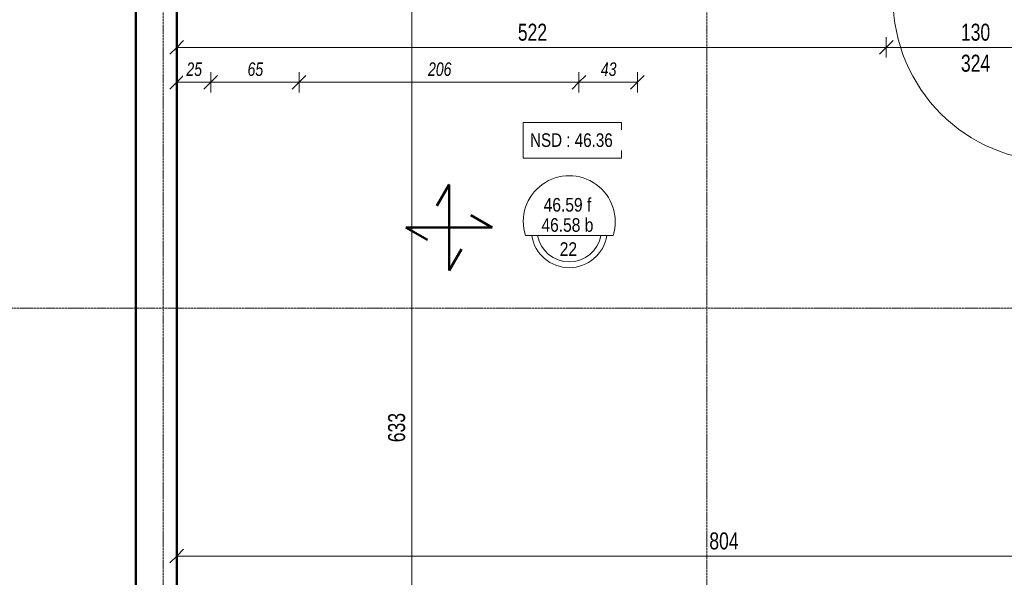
# Model space of a CAD drawing. Header units: millimetres. Extents: x 8507 to 240958, y -8745 to 78383.
# Tile 11 of 71: x 62118 to 69364, y 55606 to 59709. Entities that reach past the tile are written whole.
import ezdxf

# ---------------------------------------------------------------- set-up
doc = ezdxf.new("R2010")
doc.units = ezdxf.units.MM
doc.linetypes.add('Ligne de quadrillage', pattern=[22.225, 12.7, -3.175, 3.175, -3.175])
for name, color, linetype, lineweight in [('A-ANNO-DIMS', 211, 'Continuous', 9), ('A-ANNO-DIMS-50', 211, 'Continuous', 9), ('A-DETL-MBND', 5, 'Continuous', 5), ('A-DETL-WIDE', 214, 'Continuous', 50), ('A-DOOR', 31, 'Continuous', 9), ('A-FLOR-IDEN', 11, 'Continuous', 9), ('A-WALL', 113, 'Continuous', 9), ('S-GRID', 1, 'Continuous', 9)]:
    doc.layers.add(name, color=color, linetype=linetype, lineweight=lineweight)
doc.styles.add('Arial Narrow_3', font='ARIALN.TTF', dxfattribs={"height": 100})
doc.styles.add('Arial Narrow_4', font='ARIALN.TTF', dxfattribs={"width": 0.9, "height": 125})
doc.styles.add('Arial Narrow_I', font='ARIALNI.TTF', dxfattribs={"width": 0.9, "height": 100})
doc.styles.add('Arial_1', font='arial.ttf', dxfattribs={"width": 0.8, "height": 100})
doc.dimstyles.new('AB6_1_50_-_GB', dxfattribs={"dimscale": 304.8, "dimtxt": 127.928872, "dimasz": 0.328084, "dimexe": 0.246063, "dimexo": 0.0625, "dimgap": 0.04101, "dimtad": 1, "dimdec": 0, "dimlfac": 0.1, "dimdsep": 46, "dimtxsty": 'Arial Narrow_4', "dimblk1": 'OBLIQUE', "dimblk2": 'OBLIQUE', "dimsah": 1, "dimcen": 0.09, "dimazin": 0, "dimtfac": 1, "dimtdec": 4, "dimtix": 1, "dimtmove": 0, "dimatfit": 3, "dimfxl": 0.246063, "dimfxlon": 1, "dimtvp": 1, "dimtolj": 1, "dimtzin": 0, "dimarcsym": 2})
doc.dimstyles.new('AB6_1_50_-_GB_Italique', dxfattribs={"dimscale": 304.8, "dimtxt": 102.343097, "dimasz": 0.328084, "dimexe": 0.246063, "dimexo": 0.0625, "dimgap": 0.057415, "dimtad": 1, "dimdec": 1, "dimlfac": 0.1, "dimrnd": 0.1, "dimdsep": 46, "dimtxsty": 'Arial Narrow_I', "dimblk1": 'OBLIQUE', "dimblk2": 'OBLIQUE', "dimsah": 1, "dimcen": 0.09, "dimazin": 0, "dimtfac": 1, "dimtdec": 4, "dimtix": 1, "dimtmove": 0, "dimatfit": 3, "dimfxl": 0.246063, "dimfxlon": 1, "dimtvp": 1, "dimtfill": 1, "dimtolj": 1, "dimtzin": 0, "dimarcsym": 2})

# ---------------------------------------------------------------- blocks, each defined once
blk = doc.blocks.new('Porte 1Vtl - ME-P-130-3009695-R-1 variante')
at = {"layer": 'A-DOOR'}
blk.add_line((600, -115), (600, -1315), dxfattribs=at)
blk.add_arc((600, -115), 1200, 180, 270, dxfattribs=at)
blk = doc.blocks.new('DIMBLOCK123-R-1 variante')
at = {"layer": 'A-ANNO-DIMS-50'}
for p, q in [((63273.7, 55762.1), (63273.7, 55837.1)), ((71313.7, 55762.1), (71313.7, 55837.1)), ((71313.7, 55762.1), (63273.7, 55762.1)), ((63273.7, 55762.1), (63273.7, 55687.1)), ((71313.7, 55762.1), (71313.7, 55687.1))]:
    blk.add_line(p, q, dxfattribs=at)
at = {"layer": 'A-ANNO-DIMS-50', "lineweight": 18}
for p, q in [((63273.7, 55762.1), (63323.7, 55812.1)), ((71313.7, 55762.1), (71363.7, 55812.1)), ((63273.7, 55762.1), (63223.7, 55712.1)), ((71313.7, 55762.1), (71263.7, 55712.1))]:
    blk.add_line(p, q, dxfattribs=at)
at = {"layer": 'A-ANNO-DIMS-50', "color": 0, "insert": (67193.1, 55936.2), "char_height": 125, "width": 241.237, "attachment_point": 1, "line_spacing_factor": 0.974696, "style": 'Arial Narrow_4'}
blk.add_mtext('804', dxfattribs=at)
blk = doc.blocks.new('_Oblique')
at = {"color": 0, "linetype": 'ByBlock', "lineweight": -2}
blk.add_line((-0.5, -0.5), (0.5, 0.5), dxfattribs=at)
blk = doc.blocks.new('DIMBLOCK126-R-1 variante')
at = {"layer": 'A-ANNO-DIMS-50'}
for p, q in [((68495.1, 59505.1), (68495.1, 59580.1)), ((69795.1, 59505.1), (69795.1, 59580.1)), ((69795.1, 59505.1), (68495.1, 59505.1)), ((68495.1, 59505.1), (68495.1, 59430.1)), ((69795.1, 59505.1), (69795.1, 59430.1))]:
    blk.add_line(p, q, dxfattribs=at)
at = {"layer": 'A-ANNO-DIMS-50', "lineweight": 18}
for p, q in [((68495.1, 59505.1), (68445.1, 59455.1)), ((68495.1, 59505.1), (68545.1, 59555.1)), ((69795.1, 59505.1), (69745.1, 59455.1)), ((69795.1, 59505.1), (69845.1, 59555.1))]:
    blk.add_line(p, q, dxfattribs=at)
at = {"layer": 'A-ANNO-DIMS-50', "color": 0, "char_height": 125, "width": 241.237, "attachment_point": 1, "line_spacing_factor": 0.974696, "style": 'Arial Narrow_4'}
for s, insert in [('130', (69044.6, 59679.1)), ('324', (69044.6, 59451))]:
    blk.add_mtext(s, dxfattribs=dict(at, insert=insert))
blk = doc.blocks.new('DIMBLOCK127-R-1 variante')
at = {"layer": 'A-ANNO-DIMS-50'}
for p, q in [((63273.7, 59505.1), (63273.7, 59580.1)), ((68495.1, 59505.1), (68495.1, 59580.1)), ((68495.1, 59505.1), (63273.7, 59505.1)), ((63273.7, 59505.1), (63273.7, 59430.1)), ((68495.1, 59505.1), (68495.1, 59430.1))]:
    blk.add_line(p, q, dxfattribs=at)
at = {"layer": 'A-ANNO-DIMS-50', "lineweight": 18}
for p, q in [((63273.7, 59505.1), (63223.7, 59455.1)), ((63273.7, 59505.1), (63323.7, 59555.1)), ((68495.1, 59505.1), (68445.1, 59455.1)), ((68495.1, 59505.1), (68545.1, 59555.1))]:
    blk.add_line(p, q, dxfattribs=at)
at = {"layer": 'A-ANNO-DIMS-50', "color": 0, "insert": (65783.9, 59679.1), "char_height": 125, "width": 241.237, "attachment_point": 1, "line_spacing_factor": 0.974696, "style": 'Arial Narrow_4'}
blk.add_mtext('522', dxfattribs=at)
blk = doc.blocks.new('G_Dalle niveau brute_fini 1cm - G_Dalle Niveau_Ep-2832796-R-1 variante')
at = {"layer": 'A-FLOR-IDEN'}
blk.add_line((-6.46, 0), (6.46, 0), dxfattribs=at)
for centre, radius, start, end in [((0, 2.03), 6.77, 342.5424, 197.4576), ((0, 0.85), 5.59, 188.7147, 351.2853), ((0, 0.85), 4.74, 190.2866, 349.7134)]:
    blk.add_arc(centre, radius, start, end, dxfattribs=at)
blk = doc.blocks.new('DIMBLOCK272-R-1 variante')
at = {"layer": 'A-ANNO-DIMS-50'}
for p, q in [((66233.7, 59247.8), (66233.7, 59322.8)), ((66663.7, 59247.8), (66663.7, 59322.8)), ((66663.7, 59247.8), (66233.7, 59247.8)), ((66233.7, 59247.8), (66233.7, 59172.8)), ((66663.7, 59247.8), (66663.7, 59172.8))]:
    blk.add_line(p, q, dxfattribs=at)
at = {"layer": 'A-ANNO-DIMS-50', "lineweight": 18}
for p, q in [((66233.7, 59247.8), (66283.7, 59297.8)), ((66663.7, 59247.8), (66713.7, 59297.8)), ((66233.7, 59247.8), (66183.7, 59197.8)), ((66663.7, 59247.8), (66613.7, 59197.8))]:
    blk.add_line(p, q, dxfattribs=at)
at = {"layer": 'A-ANNO-DIMS-50', "color": 0, "insert": (66395, 59394.5), "char_height": 100, "width": 128.66, "attachment_point": 1, "line_spacing_factor": 0.974696, "style": 'Arial Narrow_I', "bg_fill": 3, "box_fill_scale": 1.25, "bg_fill_color": 256, "bg_fill_true_color": 13158600, "bg_fill_transparency": 0}
blk.add_mtext('43', dxfattribs=at)
blk = doc.blocks.new('DIMBLOCK273-R-1 variante')
at = {"layer": 'A-ANNO-DIMS-50'}
for p, q in [((64173.7, 59247.8), (64173.7, 59322.8)), ((66233.7, 59247.8), (66233.7, 59322.8)), ((66233.7, 59247.8), (64173.7, 59247.8)), ((64173.7, 59247.8), (64173.7, 59172.8)), ((66233.7, 59247.8), (66233.7, 59172.8))]:
    blk.add_line(p, q, dxfattribs=at)
at = {"layer": 'A-ANNO-DIMS-50', "lineweight": 18}
for p, q in [((64173.7, 59247.8), (64223.7, 59297.8)), ((66233.7, 59247.8), (66283.7, 59297.8)), ((64173.7, 59247.8), (64123.7, 59197.8)), ((66233.7, 59247.8), (66183.7, 59197.8))]:
    blk.add_line(p, q, dxfattribs=at)
at = {"layer": 'A-ANNO-DIMS-50', "color": 0, "insert": (65123.2, 59394.5), "char_height": 100, "width": 192.99, "attachment_point": 1, "line_spacing_factor": 0.974696, "style": 'Arial Narrow_I', "bg_fill": 3, "box_fill_scale": 1.25, "bg_fill_color": 256, "bg_fill_true_color": 13158600, "bg_fill_transparency": 0}
blk.add_mtext('206', dxfattribs=at)
blk = doc.blocks.new('DIMBLOCK274-R-1 variante')
at = {"layer": 'A-ANNO-DIMS-50'}
for p, q in [((63523.7, 59247.8), (63523.7, 59322.8)), ((64173.7, 59247.8), (64173.7, 59322.8)), ((64173.7, 59247.8), (63523.7, 59247.8)), ((63523.7, 59247.8), (63523.7, 59172.8)), ((64173.7, 59247.8), (64173.7, 59172.8))]:
    blk.add_line(p, q, dxfattribs=at)
at = {"layer": 'A-ANNO-DIMS-50', "lineweight": 18}
for p, q in [((63523.7, 59247.8), (63573.7, 59297.8)), ((64173.7, 59247.8), (64223.7, 59297.8)), ((63523.7, 59247.8), (63473.7, 59197.8)), ((64173.7, 59247.8), (64123.7, 59197.8))]:
    blk.add_line(p, q, dxfattribs=at)
at = {"layer": 'A-ANNO-DIMS-50', "color": 0, "insert": (63795, 59394.5), "char_height": 100, "width": 128.66, "attachment_point": 1, "line_spacing_factor": 0.974696, "style": 'Arial Narrow_I', "bg_fill": 3, "box_fill_scale": 1.25, "bg_fill_color": 256, "bg_fill_true_color": 13158600, "bg_fill_transparency": 0}
blk.add_mtext('65', dxfattribs=at)
blk = doc.blocks.new('DIMBLOCK275-R-1 variante')
at = {"layer": 'A-ANNO-DIMS-50'}
for p, q in [((63273.7, 59247.8), (63273.7, 59322.8)), ((63523.7, 59247.8), (63523.7, 59322.8)), ((63523.7, 59247.8), (63273.7, 59247.8)), ((63273.7, 59247.8), (63273.7, 59172.8)), ((63523.7, 59247.8), (63523.7, 59172.8))]:
    blk.add_line(p, q, dxfattribs=at)
at = {"layer": 'A-ANNO-DIMS-50', "lineweight": 18}
for p, q in [((63273.7, 59247.8), (63323.7, 59297.8)), ((63523.7, 59247.8), (63573.7, 59297.8)), ((63273.7, 59247.8), (63223.7, 59197.8)), ((63523.7, 59247.8), (63473.7, 59197.8))]:
    blk.add_line(p, q, dxfattribs=at)
at = {"layer": 'A-ANNO-DIMS-50', "color": 0, "insert": (63345, 59394.5), "char_height": 100, "width": 128.66, "attachment_point": 1, "line_spacing_factor": 0.974696, "style": 'Arial Narrow_I', "bg_fill": 3, "box_fill_scale": 1.25, "bg_fill_color": 256, "bg_fill_true_color": 13158600, "bg_fill_transparency": 0}
blk.add_mtext('25', dxfattribs=at)
blk = doc.blocks.new('DIMBLOCK326-R-1 variante')
at = {"layer": 'A-ANNO-DIMS-50'}
for p, q in [((65003.1, 59865.6), (64928.1, 59865.6)), ((65003.1, 53535.4), (65003.1, 59865.6)), ((65003.1, 59865.6), (65078.1, 59865.6)), ((65003.1, 53535.4), (64928.1, 53535.4)), ((65003.1, 53535.4), (65078.1, 53535.4))]:
    blk.add_line(p, q, dxfattribs=at)
at = {"layer": 'A-ANNO-DIMS-50', "lineweight": 18}
for p, q in [((65003.1, 59865.6), (64953.1, 59915.6)), ((65003.1, 59865.6), (65053.1, 59815.6)), ((65003.1, 53535.4), (64953.1, 53585.4)), ((65003.1, 53535.4), (65053.1, 53485.4))]:
    blk.add_line(p, q, dxfattribs=at)
at = {"layer": 'A-ANNO-DIMS-50', "color": 0, "insert": (64829, 56600), "char_height": 125, "width": 241.237, "attachment_point": 1, "rotation": 90, "line_spacing_factor": 0.974696, "style": 'Arial Narrow_4'}
blk.add_mtext('633', dxfattribs=at)

msp = doc.modelspace()

# ---------------------------------------------------------------- linework, layer by layer
at = {"layer": 'A-DETL-MBND'}
msp.add_line((63273.7, 53535.4), (63273.7, 61638.6), dxfattribs=at)
at = {"layer": 'A-DETL-WIDE'}
for p, q in [((65278.05, 58497.21), (65186.8, 58339.16)), ((65278.05, 57862.61), (65278.05, 58497.21)), ((65595.35, 58179.91), (65437.3, 58271.16)), ((64960.75, 58179.91), (65595.35, 58179.91)), ((65118.8, 58088.66), (64960.75, 58179.91)), ((65369.3, 58020.66), (65278.05, 57862.61))]:
    msp.add_line(p, q, dxfattribs=at)
at = {"layer": 'A-FLOR-IDEN', "flags": 128}
msp.add_lwpolyline([(65823.51, 58951.53), (66547.91, 58951.53), (66547.91, 58689.53), (65823.51, 58689.53)], close=True, dxfattribs=at)
at = {"layer": 'A-WALL', "lineweight": 50}
for p, q in [((62973.65, 51973.73), (62973.65, 63200.23)), ((63273.65, 59865.56), (63273.65, 53535.4))]:
    msp.add_line(p, q, dxfattribs=at)
at = {"layer": 'S-GRID', "linetype": 'Ligne de quadrillage'}
for p, q in [((63173.65, 47292.72), (63173.65, 77732.55)), ((67173.65, 47292.72), (67173.65, 77732.55)), ((48070.04, 57586.98), (102467.67, 57586.98))]:
    msp.add_line(p, q, dxfattribs=at)

# ---------------------------------------------------------------- block references
at = {"layer": 'A-DOOR'}
msp.add_blockref('Porte 1Vtl - ME-P-130-3009695-R-1 variante', (69145.14, 59980.56), dxfattribs=at)
at = {"layer": 'A-FLOR-IDEN', "xscale": 49.99999999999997, "yscale": 49.99999999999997, "zscale": 49.99999999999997}
msp.add_blockref('G_Dalle niveau brute_fini 1cm - G_Dalle Niveau_Ep-2832796-R-1 variante', (66162.17, 58120.79), dxfattribs=at)

# ---------------------------------------------------------------- texts
at = {"layer": 'A-FLOR-IDEN', "char_height": 100, "attachment_point": 1, "style": 'Arial Narrow_3'}
for s, insert, width in [('46.59 f', (65973.99, 58396.68), 440.9281), ('46.58 b', (65957.49, 58248.25), 481.0125), ('22', (66092.05, 58070.72), 160.3375)]:
    msp.add_mtext(s, dxfattribs=dict(at, insert=insert, width=width))

# ---------------------------------------------------------------- dimensions: what is measured, and where the dimension line sits
at = {"layer": 'A-ANNO-DIMS'}
for base, p1, p2, override, picture, middle in [((63273.65, 59505.06), (68495.14, 59430.06), (63273.65, 59430.06), {"dimpost": '<>', "dimfxl": 5221.488927}, 'DIMBLOCK127-R-1 variante', (65884.4, 59581.38)), ((63273.65, 55762.11), (71313.65, 55687.11), (63273.65, 55687.11), {"dimpost": '<>', "dimfxl": 8040}, 'DIMBLOCK123-R-1 variante', (67293.65, 55838.43))]:
    dim = msp.add_linear_dim(base=base, p1=p1, p2=p2, dimstyle='AB6_1_50_-_GB', override=override, dxfattribs=at)
    dim.commit()
    dim.dimension.update_dxf_attribs({"geometry": picture, "text_midpoint": middle})
dim = msp.add_linear_dim(base=(68495.14, 59505.06), p1=(69795.14, 59430.06), p2=(68495.14, 59430.06), text='<>\\X324', dimstyle='AB6_1_50_-_GB', override={"dimpost": '<>', "dimfxl": 1300}, dxfattribs=at)
dim.commit()
dim.dimension.update_dxf_attribs({"geometry": 'DIMBLOCK126-R-1 variante', "text_midpoint": (69145.14, 59505.06)})

# ---------------------------------------------------------------- next in the draw order: texts
at = {"layer": 'A-FLOR-IDEN', "insert": (65873.51, 58872.54), "char_height": 100, "width": 753.5862, "attachment_point": 1, "style": 'Arial_1', "bg_fill": 3, "box_fill_scale": 1.25, "bg_fill_color": 256, "bg_fill_true_color": 13158600, "bg_fill_transparency": 0}
msp.add_mtext('NSD : 46.36', dxfattribs=at)

# ---------------------------------------------------------------- next in the draw order: dimensions: what is measured, and where the dimension line sits
at = {"layer": 'A-ANNO-DIMS'}
dim = msp.add_linear_dim(base=(66233.65, 59247.77), p1=(66663.65, 59322.77), p2=(66233.65, 59322.77), angle=0, dimstyle='AB6_1_50_-_GB_Italique', override={"dimpost": '<>', "dimfxl": 430}, dxfattribs=at)
dim.commit()
dim.dimension.update_dxf_attribs({"geometry": 'DIMBLOCK272-R-1 variante', "text_midpoint": (66448.65, 59316.33)})

# ---------------------------------------------------------------- next in the draw order: dimensions: what is measured, and where the dimension line sits
dim = msp.add_linear_dim(base=(64173.65, 59247.77), p1=(66233.65, 59322.77), p2=(64173.65, 59322.77), dimstyle='AB6_1_50_-_GB_Italique', override={"dimpost": '<>', "dimfxl": 2060}, dxfattribs=at)
dim.commit()
dim.dimension.update_dxf_attribs({"geometry": 'DIMBLOCK273-R-1 variante', "text_midpoint": (65203.65, 59316.33)})

# ---------------------------------------------------------------- next in the draw order: dimensions: what is measured, and where the dimension line sits
dim = msp.add_linear_dim(base=(65003.09, 59865.56), p1=(64928.09, 53535.4), p2=(64928.09, 59865.56), angle=90, dimstyle='AB6_1_50_-_GB', override={"dimpost": '<>', "dimfxl": 6330.163046}, dxfattribs=at)
dim.commit()
dim.dimension.update_dxf_attribs({"geometry": 'DIMBLOCK326-R-1 variante', "text_midpoint": (64926.77, 56700.48)})
dim = msp.add_linear_dim(base=(63523.65, 59247.77), p1=(64173.65, 59322.77), p2=(63523.65, 59322.77), dimstyle='AB6_1_50_-_GB_Italique', override={"dimpost": '<>', "dimfxl": 650}, dxfattribs=at)
dim.commit()
dim.dimension.update_dxf_attribs({"geometry": 'DIMBLOCK274-R-1 variante', "text_midpoint": (63848.65, 59316.33)})

# ---------------------------------------------------------------- next in the draw order: dimensions: what is measured, and where the dimension line sits
dim = msp.add_linear_dim(base=(63273.65, 59247.77), p1=(63523.65, 59322.77), p2=(63273.65, 59172.77), dimstyle='AB6_1_50_-_GB_Italique', override={"dimpost": '<>', "dimfxl": 291.547595}, dxfattribs=at)
dim.commit()
dim.dimension.update_dxf_attribs({"geometry": 'DIMBLOCK275-R-1 variante', "text_midpoint": (63398.65, 59316.33)})

doc.saveas('drawing.dxf')
